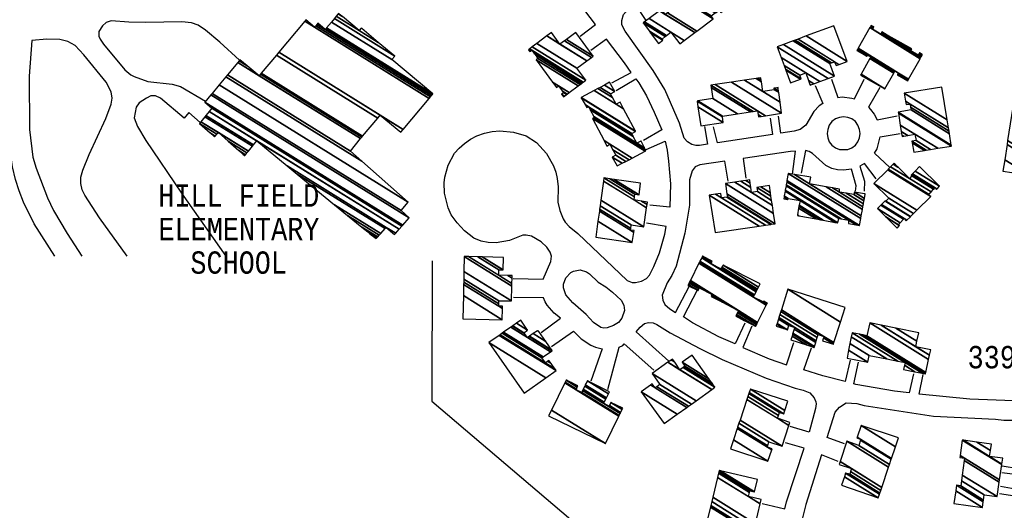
# Model space of a CAD drawing. Extents: x -0.5 to 41.9, y -0.5 to 29.8.
# Tile 29 of 128: x 6.731 to 7.474, y 3.329 to 3.699. Entities that reach past the tile are written whole.
import ezdxf
from ezdxf.enums import TextEntityAlignment as Align

# ---------------------------------------------------------------- set-up
doc = ezdxf.new("R2010")
doc.units = 0
doc.header["$MEASUREMENT"] = 0
doc.linetypes.add('DASHDOT', pattern=[1, 0.5, -0.25, 0, -0.25])
for name, color, linetype in [('11', 2, 'CONTINUOUS'), ('21', 5, 'CONTINUOUS'), ('23', 1, 'CONTINUOUS'), ('31', 2, 'DASHDOT')]:
    doc.layers.add(name, color=color, linetype=linetype)
doc.styles.add('MONOTXT', font='MONOTXT', dxfattribs={"height": 0.2})

msp = doc.modelspace()

# ---------------------------------------------------------------- linework, layer by layer
at = {"layer": '11'}
for points in [[(6.75766, 3.52044), (6.74217, 3.54492), (6.73408, 3.56131), (6.73072, 3.56984), (6.72802, 3.57838), (6.72577, 3.58781), (6.72286, 3.6069), (6.72083, 3.62509), (6.72039, 3.63407), (6.72061, 3.64215), (6.71949, 3.64305), (6.71881, 3.64552), (6.71702, 3.64754), (6.71836, 3.6992), (6.71859, 3.75399), (6.71814, 3.75646), (6.71544, 3.75961), (6.7105, 3.76005), (6.70332, 3.75961), (6.69389, 3.76118)], [(7.15426, 3.6864), (7.16584, 3.69505), (7.14482, 3.72278), (7.13292, 3.71514)], [(7.20928, 3.66057), (7.18817, 3.69021), (7.1857, 3.69493), (7.1857, 3.69807), (7.18682, 3.70256), (7.18906, 3.70503), (7.19596, 3.70985), (7.20389, 3.69807)], [(6.89712, 3.6682), (6.8823, 3.6819), (6.8713, 3.69089), (6.86591, 3.6947), (6.86074, 3.6965), (6.85356, 3.69717), (6.82638, 3.69673), (6.81358, 3.69695), (6.80033, 3.69785), (6.79651, 3.69673), (6.7936, 3.69426), (6.7909, 3.68976), (6.7909, 3.6864), (6.7918, 3.68415), (6.79449, 3.68033), (6.81044, 3.66102), (6.81515, 3.6572), (6.81762, 3.65585), (6.82795, 3.65226), (6.84637, 3.65024), (6.85243, 3.64844), (6.87152, 3.63744)], [(6.81223, 3.52044), (6.79135, 3.54941), (6.78035, 3.56647), (6.77832, 3.57052), (6.7772, 3.57523), (6.77743, 3.58017), (6.77877, 3.58534), (6.78349, 3.59724), (6.79607, 3.62419), (6.80033, 3.63519), (6.80101, 3.63968), (6.80033, 3.6444), (6.79651, 3.65159), (6.77967, 3.67225), (6.77293, 3.67943), (6.76754, 3.68235), (6.76148, 3.68392), (6.7516, 3.68415), (6.74037, 3.68303), (6.73835, 3.6563), (6.73858, 3.61588), (6.74105, 3.59522), (6.74352, 3.58691), (6.75205, 3.56445), (6.75677, 3.55502), (6.7671, 3.5375), (6.7781, 3.52044)], [(7.17806, 3.65114), (7.19281, 3.65907), (7.18772, 3.66618), (7.1742, 3.68402), (7.16234, 3.67562)], [(7.24813, 3.61813), (7.25026, 3.60488), (7.24431, 3.60398), (7.24161, 3.60398), (7.23847, 3.60465), (7.23533, 3.60667), (7.23263, 3.60937), (7.22926, 3.62082), (7.21803, 3.6462), (7.20928, 3.66057)], [(7.18143, 3.6453), (7.19636, 3.65412), (7.1985, 3.65114), (7.20434, 3.64126), (7.21017, 3.62913), (7.21579, 3.61566), (7.20209, 3.6078)], [(7.34402, 3.65383), (7.34868, 3.64009), (7.3521, 3.64058), (7.35929, 3.63968), (7.3612, 3.63915), (7.36872, 3.65383)], [(7.33167, 3.64912), (7.33736, 3.63565), (7.33459, 3.63385), (7.33054, 3.62958), (7.32448, 3.61925), (7.32021, 3.61588), (7.31572, 3.61476), (7.30568, 3.61324), (7.30404, 3.62599)], [(7.3804, 3.64754), (7.37179, 3.6328), (7.37344, 3.63115), (7.37613, 3.62756), (7.37829, 3.62325), (7.39342, 3.62621)], [(6.86748, 3.62127), (6.85895, 3.62868), (6.85535, 3.62441), (6.83739, 3.63968), (6.83379, 3.64126), (6.8302, 3.64126), (6.82683, 3.63968), (6.82144, 3.63609), (6.81897, 3.63272), (6.81762, 3.62486), (6.82009, 3.61835), (6.82638, 3.6078), (6.85333, 3.56805), (6.88679, 3.52044)], [(7.29753, 3.62464), (7.29946, 3.6123), (7.25796, 3.60604), (7.25486, 3.6179)], [(7.36558, 3.61296), (7.36513, 3.6161), (7.36378, 3.61925), (7.36198, 3.62194), (7.35929, 3.62396), (7.35637, 3.62509), (7.353, 3.62554), (7.34986, 3.62509), (7.34694, 3.62396), (7.34424, 3.62194), (7.34222, 3.61925), (7.3411, 3.6161), (7.34065, 3.61296), (7.3411, 3.60982), (7.34222, 3.60667), (7.34424, 3.6042), (7.34694, 3.60218), (7.34986, 3.60083), (7.35637, 3.60083), (7.35929, 3.60218), (7.36198, 3.6042), (7.36378, 3.60667), (7.36513, 3.60982), (7.36558, 3.61296)], [(7.10373, 3.50359), (7.12618, 3.50315), (7.13202, 3.51639), (7.13247, 3.52044), (7.13157, 3.52358), (7.1291, 3.5274), (7.12484, 3.53122), (7.11743, 3.53548), (7.11338, 3.53638), (7.11091, 3.53638), (7.10081, 3.53234), (7.0907, 3.53054), (7.08486, 3.53077), (7.07947, 3.53189), (7.07408, 3.53414), (7.0669, 3.53953), (7.06128, 3.54559), (7.05679, 3.55165), (7.05455, 3.55682), (7.05185, 3.56805), (7.05163, 3.57568), (7.05208, 3.58017), (7.05455, 3.58916), (7.05949, 3.59814), (7.06286, 3.60196), (7.0669, 3.60555), (7.07139, 3.60869), (7.07633, 3.61116), (7.08194, 3.61318), (7.08778, 3.61453), (7.09362, 3.61498), (7.10395, 3.61408), (7.11338, 3.61116), (7.12124, 3.60622), (7.12888, 3.59791), (7.13404, 3.58848), (7.13584, 3.58377), (7.13696, 3.57905), (7.13764, 3.57276), (7.13741, 3.56131), (7.13899, 3.5548), (7.14146, 3.54873), (7.14303, 3.54604), (7.14595, 3.54289), (7.15246, 3.5375), (7.18974, 3.50225), (7.19356, 3.50067), (7.19603, 3.50067), (7.20052, 3.50157), (7.20434, 3.50359), (7.20658, 3.50629), (7.20995, 3.5128), (7.21422, 3.52313), (7.21803, 3.53706), (7.21912, 3.54286), (7.20434, 3.54536)], [(7.38803, 3.58736), (7.37648, 3.59816), (7.37838, 3.60151), (7.38062, 3.61049), (7.39567, 3.61296)], [(7.20411, 3.60083), (7.21835, 3.60725), (7.21983, 3.60038), (7.22095, 3.59208), (7.2223, 3.57501), (7.22185, 3.55749), (7.20681, 3.55884)], [(7.3146, 3.58219), (7.31671, 3.59971), (7.31303, 3.59949), (7.27739, 3.59423), (7.27934, 3.57927)], [(7.36198, 3.56939), (7.36266, 3.57344), (7.35895, 3.58611), (7.353, 3.58534), (7.34851, 3.58556), (7.34424, 3.58669), (7.33975, 3.58893), (7.32965, 3.59791), (7.32718, 3.59949), (7.32426, 3.60016), (7.32111, 3.58309)], [(7.26587, 3.57703), (7.26347, 3.59217), (7.24453, 3.58938), (7.24094, 3.58781), (7.23869, 3.58489), (7.23667, 3.57815), (7.23667, 3.55906), (7.23331, 3.53773), (7.22679, 3.51303), (7.22342, 3.50584), (7.21983, 3.50045), (7.21624, 3.49102), (7.21669, 3.48743), (7.21826, 3.48406), (7.22185, 3.48069), (7.22628, 3.47804), (7.23645, 3.49753)], [(7.3777, 3.57883), (7.3689, 3.59038), (7.36535, 3.58826), (7.36895, 3.57703), (7.36872, 3.56962)], [(7.50526, 3.59455), (7.51784, 3.59297), (7.52017, 3.58953), (7.49718, 3.42095), (7.49583, 3.41691), (7.49471, 3.41534), (7.49156, 3.41287), (7.48819, 3.4113), (7.44844, 3.41264), (7.41003, 3.41649), (7.41319, 3.43128)], [(7.18323, 3.47058), (7.17941, 3.46811), (7.17469, 3.46654), (7.17222, 3.46632), (7.16975, 3.46676), (7.16436, 3.47058), (7.15875, 3.47642), (7.14864, 3.4854), (7.14348, 3.49147), (7.14168, 3.49663), (7.14168, 3.49933), (7.14348, 3.50427), (7.14707, 3.50809), (7.14932, 3.50921), (7.15426, 3.51011), (7.15897, 3.50876), (7.16122, 3.50719), (7.16773, 3.5009), (7.17357, 3.49731), (7.17873, 3.49326), (7.18525, 3.4872), (7.18727, 3.48361), (7.18772, 3.47957), (7.1857, 3.47373), (7.18323, 3.47058)], [(7.27844, 3.46991), (7.27113, 3.4543), (7.25891, 3.45958), (7.23914, 3.47036), (7.23224, 3.47488), (7.24296, 3.49551)], [(7.12484, 3.46295), (7.13943, 3.47373), (7.13472, 3.47754), (7.12933, 3.48361), (7.12776, 3.48608), (7.12667, 3.48908), (7.10395, 3.48945)], [(7.1327, 3.45239), (7.14924, 3.46392), (7.15493, 3.45823), (7.16234, 3.45329), (7.16571, 3.45194), (7.17089, 3.45073), (7.16234, 3.42634)], [(7.22118, 3.44139), (7.1966, 3.46354), (7.19962, 3.46699), (7.20276, 3.46968), (7.20591, 3.47058), (7.20928, 3.47013), (7.2122, 3.46901), (7.22208, 3.46272), (7.24453, 3.45082), (7.26138, 3.44251), (7.26977, 3.439)], [(7.28383, 3.46766), (7.27701, 3.45176), (7.29686, 3.44318), (7.31007, 3.43858), (7.3155, 3.45531)], [(7.17514, 3.42005), (7.18378, 3.45177), (7.18637, 3.45307), (7.18745, 3.45438), (7.20973, 3.43443)], [(7.35794, 3.44206), (7.3542, 3.42595), (7.33751, 3.43016), (7.32313, 3.43488), (7.32875, 3.45127)], [(7.26977, 3.439), (7.29461, 3.42859), (7.3164, 3.42095), (7.32268, 3.41938), (7.32762, 3.41758), (7.33077, 3.41377), (7.33212, 3.41062), (7.33234, 3.40905), (7.33189, 3.40568), (7.32721, 3.3879), (7.3128, 3.39221)], [(7.40578, 3.43173), (7.40266, 3.41737), (7.3914, 3.41871), (7.36243, 3.42387), (7.36077, 3.42429), (7.36423, 3.44049)], [(7.35382, 3.37908), (7.3406, 3.38383), (7.34671, 3.40299), (7.34986, 3.40658), (7.35502, 3.40995), (7.36311, 3.4095), (7.36872, 3.40793), (7.42082, 3.39984), (7.46776, 3.3976), (7.47405, 3.39692), (7.48123, 3.39692), (7.48595, 3.3958), (7.48954, 3.39243), (7.49201, 3.38749), (7.49134, 3.37873), (7.48922, 3.36335), (7.48519, 3.36022), (7.47284, 3.36224)], [(7.29169, 3.33404), (7.3086, 3.33009), (7.30988, 3.33539), (7.32342, 3.37576), (7.30921, 3.37986)], [(7.34896, 3.36571), (7.33641, 3.37072), (7.32448, 3.33337), (7.3201, 3.31507), (7.33582, 3.31253)], [(7.47261, 3.3573), (7.48452, 3.35595), (7.48676, 3.35236), (7.48609, 3.34652), (7.48249, 3.34495), (7.47149, 3.34674)], [(7.47082, 3.34158), (7.48237, 3.33971), (7.48489, 3.33659), (7.48056, 3.30126), (7.47786, 3.29991), (7.46529, 3.30103)]]:
    msp.add_lwpolyline(points, dxfattribs=at)
at = {"layer": '31'}
msp.add_lwpolyline([(7.04263, 3.517), (7.0422, 3.4113), (7.19176, 3.28419), (7.19086, 3.03402), (7.26138, 2.99382), (7.28114, 2.99584), (7.30943, 2.99494), (7.36445, 2.98214), (7.39634, 2.96889), (7.47449, 2.91971), (7.63349, 2.82898), (7.64562, 2.83505), (7.70737, 2.72276), (8.55401, 2.71805), (8.98518, 2.71423), (9.2778, 2.7131), (9.28004, 3.17886), (9.68292, 2.91544), (9.6827, 2.78834), (9.76512, 2.78811), (9.76422, 2.70614), (10.27512, 2.70255)], dxfattribs=at)

# ---------------------------------------------------------------- texts
at = {"layer": '23', "style": 'MONOTXT', "width": 0.833333}
for s, p in [('HILL FIELD', (6.89657, 3.5662)), ('ELEMENTARY', (6.89668, 3.54093)), ('SCHOOL', (6.89646, 3.51567)), ('3397', (7.47095, 3.44435))]:
    msp.add_text(s, height=0.016843, dxfattribs=at).set_placement(p, align=Align.MIDDLE)

# ---------------------------------------------------------------- meshes
at = {"layer": '21'}
mesh = msp.add_polyface(dxfattribs=at)
corners = [(7.21332, 3.68078), (7.21669, 3.68325), (7.2071, 3.6892), (7.21601, 3.68415), (7.20644, 3.69008), (7.20187, 3.69628), (7.21843, 3.686), (7.20187, 3.69628), (7.2029, 3.69704), (7.22949, 3.68056), (7.21945, 3.68678), (7.20626, 3.69954), (7.23283, 3.68306), (7.22275, 3.68931), (7.21421, 3.70544), (7.21848, 3.70279), (7.24074, 3.68899), (7.21579, 3.70661), (7.22007, 3.70395), (7.2423, 3.69017), (7.23254, 3.71312), (7.25464, 3.69942), (7.23348, 3.71381), (7.25307, 3.70167), (7.23648, 3.71601), (7.23825, 3.71492), (7.25613, 3.70382), (7.23712, 3.71649), (7.23889, 3.71539), (7.2568, 3.70429), (7.24045, 3.71655), (7.26048, 3.70414), (7.2584, 3.70542), (7.24115, 3.71708), (7.26118, 3.70466), (7.25913, 3.70593), (7.24767, 3.72193), (7.26766, 3.70953), (7.2479, 3.7221), (7.26722, 3.71012), (7.24611, 3.72457), (7.26536, 3.71264), (7.25284, 3.72951)]
mesh.append_faces([[corners[k] for k in face] for face in [(0, 0, 1, 2), (2, 1, 3, 4), (4, 3, 6, 7), (5, 6, 10, 8), (8, 10, 13, 11), (9, 9, 12, 13), (11, 12, 16, 14), (14, 15, 17, 17), (15, 16, 19, 18), (18, 19, 21, 20), (20, 21, 23, 22), (22, 23, 26, 24), (24, 25, 27, 27), (25, 26, 29, 28), (28, 29, 32, 30), (30, 32, 35, 33), (31, 31, 34, 35), (33, 34, 37, 36), (36, 37, 39, 38), (38, 39, 41, 40), (40, 41, 42, 42)]], dxfattribs={"vtx0": -1, "vtx2": -1})
mesh = msp.add_polyface(dxfattribs=at)
corners = [(7.0002, 3.53369), (6.90094, 3.59612), (7.00071, 3.53426), (6.99558, 3.53744), (6.90111, 3.59632), (6.89978, 3.59715), (6.87826, 3.61049), (7.00089, 3.53446), (6.99397, 3.53875), (6.98942, 3.54245), (6.90158, 3.5969), (6.89649, 3.60007), (6.87877, 3.61105), (6.87492, 3.61344), (7.00139, 3.53502), (6.98942, 3.54245), (6.97871, 3.55121), (6.90274, 3.59831), (6.8885, 3.60715), (6.88003, 3.6124), (6.86681, 3.6206), (7.00262, 3.53639), (6.9689, 3.55925), (6.9038, 3.59961), (6.88118, 3.61363), (6.86787, 3.62189), (7.00374, 3.53764), (6.94059, 3.58242), (6.90686, 3.60334), (6.87093, 3.62561), (7.01412, 3.53683), (7.00698, 3.54126), (6.93309, 3.58856), (6.90767, 3.60432), (6.87175, 3.6266), (7.01497, 3.5378), (7.00784, 3.54222), (6.91015, 3.60735), (6.87423, 3.62961), (7.01756, 3.54075), (6.87624, 3.63205), (7.01964, 3.54314), (6.87085, 3.63654), (7.02029, 3.54388), (6.87552, 3.64216), (7.02513, 3.54941), (6.87641, 3.64324), (7.01906, 3.5548), (6.8817, 3.6496), (7.02445, 3.56108), (6.88678, 3.65571), (6.98942, 3.59208), (6.88807, 3.65726), (6.98089, 3.59971), (6.89578, 3.66655), (6.91194, 3.65653), (6.98847, 3.60908), (6.89676, 3.66772), (6.90286, 3.66393), (6.91292, 3.6577), (6.98942, 3.61027), (6.89735, 3.66843), (6.91351, 3.65841), (6.99002, 3.61097), (6.92493, 3.67208), (7.01884, 3.61386), (7.00146, 3.62463), (6.92681, 3.67433), (7.02072, 3.61611), (7.00334, 3.62688), (6.94633, 3.69771), (6.95371, 3.69313), (7.04028, 3.63946), (6.9472, 3.69875), (6.95459, 3.69417), (7.04115, 3.6405), (6.9555, 3.69524), (6.9618, 3.69134), (7.04205, 3.64158), (6.95618, 3.69605), (6.96248, 3.69215), (7.04273, 3.64239), (6.96284, 3.69259), (7.04309, 3.64283), (6.96647, 3.69694), (7.0121, 3.66865), (6.96872, 3.69964), (7.01435, 3.67135), (6.97015, 3.70136), (6.9874, 3.69066), (7.00187, 3.68169), (6.97158, 3.70307), (6.97478, 3.70109), (6.98888, 3.69235), (6.98942, 3.69201), (6.97167, 3.70318), (6.97395, 3.70177), (6.98897, 3.69246), (6.9719, 3.70346)]
mesh.append_faces([[corners[k] for k in face] for face in [(0, 0, 2, 3), (1, 1, 4, 5), (3, 2, 7, 8), (6, 6, 12, 13), (5, 4, 10, 11), (8, 7, 14, 15), (13, 12, 19, 20), (11, 10, 17, 18), (9, 14, 21, 16), (20, 19, 24, 25), (18, 17, 23, 24), (16, 21, 26, 22), (25, 23, 28, 29), (22, 26, 31, 27), (29, 28, 33, 34), (27, 31, 36, 32), (30, 30, 35, 36), (34, 33, 37, 38), (32, 35, 39, 37), (38, 39, 41, 40), (40, 41, 43, 42), (42, 43, 45, 44), (44, 45, 47, 46), (46, 47, 49, 48), (48, 49, 51, 50), (50, 51, 53, 52), (52, 53, 56, 54), (54, 55, 58, 57), (55, 56, 60, 59), (57, 58, 61, 61), (59, 60, 63, 62), (62, 63, 66, 64), (64, 66, 69, 67), (65, 65, 68, 69), (67, 68, 72, 70), (70, 71, 73, 73), (71, 72, 75, 74), (74, 75, 78, 76), (76, 77, 79, 79), (77, 78, 81, 80), (80, 81, 83, 82), (82, 83, 85, 84), (84, 85, 87, 86), (86, 87, 90, 88), (88, 89, 92, 91), (89, 90, 94, 93), (91, 92, 96, 95), (93, 94, 97, 97), (95, 96, 98, 98)]], dxfattribs={"vtx0": -1, "vtx2": -1})
mesh = msp.add_polyface(dxfattribs=at)
corners = [(7.31303, 3.65114), (7.32785, 3.64934), (7.32056, 3.65386), (7.30945, 3.66075), (7.32839, 3.64955), (7.3276, 3.65003), (7.32111, 3.65406), (7.30919, 3.66145), (7.33062, 3.65039), (7.32658, 3.65289), (7.31999, 3.65698), (7.30812, 3.66434), (7.33521, 3.65212), (7.32448, 3.65877), (7.3059, 3.67029), (7.34139, 3.65446), (7.30292, 3.67831), (7.34626, 3.6563), (7.30782, 3.68014), (7.34267, 3.66573), (7.31507, 3.68285), (7.34739, 3.66416), (7.34403, 3.66624), (7.31643, 3.68336), (7.34961, 3.66501), (7.34626, 3.66708), (7.31867, 3.68419), (7.3557, 3.66731), (7.32478, 3.68648), (7.34559, 3.69426), (7.34559, 3.69426)]
mesh.append_faces([[corners[k] for k in face] for face in [(0, 0, 2, 3), (3, 2, 6, 7), (1, 1, 4, 5), (7, 6, 10, 11), (5, 4, 8, 9), (11, 10, 13, 14), (9, 8, 12, 13), (14, 12, 15, 16), (16, 15, 17, 18), (18, 17, 19, 20), (20, 19, 22, 23), (23, 22, 25, 26), (21, 21, 24, 25), (26, 24, 27, 28), (28, 27, 30, 29)]], dxfattribs={"vtx0": -1, "vtx2": -1})
mesh = msp.add_polyface(dxfattribs=at)
corners = [(7.3658, 3.65698), (7.3658, 3.65698), (7.36626, 3.65778), (7.38422, 3.64665), (7.37298, 3.66949), (7.36311, 3.67562), (7.39088, 3.6584), (7.37318, 3.66984), (7.37074, 3.67135), (7.3633, 3.67596), (7.39107, 3.65874), (7.3732, 3.66988), (7.37077, 3.67139), (7.36333, 3.676), (7.39365, 3.6572), (7.39109, 3.65878), (7.37337, 3.67016), (7.37095, 3.67166), (7.36349, 3.67628), (7.40151, 3.65271), (7.39383, 3.65747), (7.39126, 3.65907), (7.37358, 3.67054), (7.37119, 3.67202), (7.36371, 3.67666), (7.40172, 3.65309), (7.39407, 3.65784), (7.39147, 3.65945), (7.37366, 3.67068), (7.36378, 3.6768), (7.4018, 3.65323), (7.39416, 3.65797), (7.39155, 3.65959), (7.36409, 3.67733), (7.4021, 3.65377), (7.3945, 3.65848), (7.39185, 3.66012), (7.36413, 3.67741), (7.40214, 3.65384), (7.39455, 3.65855), (7.37295, 3.69284), (7.37501, 3.69156), (7.41079, 3.66938), (7.37302, 3.69296), (7.37507, 3.69169), (7.38107, 3.68797), (7.41086, 3.6695), (7.37355, 3.69389), (7.37555, 3.69265), (7.38161, 3.6889), (7.40375, 3.67517), (7.41138, 3.67044), (7.37369, 3.69414), (7.37568, 3.69291), (7.38175, 3.68915), (7.4039, 3.67542), (7.40937, 3.67202), (7.41152, 3.67069), (7.37389, 3.69448), (7.37586, 3.69326), (7.38194, 3.68949), (7.40409, 3.67575), (7.40954, 3.67237), (7.41171, 3.67103), (7.375, 3.69386), (7.37589, 3.69331), (7.38197, 3.68954), (7.40412, 3.67581), (7.40957, 3.67243), (7.41174, 3.67108), (7.37591, 3.69336), (7.38302, 3.68895), (7.40414, 3.67585), (7.40959, 3.67247), (7.41176, 3.67113), (7.40465, 3.67674), (7.41005, 3.67339), (7.41226, 3.67202), (7.41027, 3.67382), (7.41249, 3.67244), (7.41251, 3.67247)]
mesh.append_faces([[corners[k] for k in face] for face in [(0, 1, 3, 2), (2, 3, 6, 4), (5, 5, 8, 9), (4, 6, 10, 7), (9, 8, 12, 13), (7, 10, 15, 11), (13, 12, 17, 18), (11, 15, 21, 16), (14, 14, 19, 20), (18, 17, 23, 24), (16, 21, 27, 22), (20, 19, 25, 26), (24, 23, 28, 29), (22, 27, 32, 28), (26, 25, 30, 31), (29, 32, 36, 33), (31, 30, 34, 35), (33, 36, 39, 37), (35, 34, 38, 39), (37, 38, 42, 40), (40, 41, 44, 43), (41, 42, 46, 45), (43, 44, 48, 47), (45, 46, 51, 49), (47, 48, 53, 52), (49, 50, 55, 54), (50, 51, 57, 56), (52, 53, 59, 58), (54, 55, 61, 60), (56, 57, 63, 62), (58, 59, 65, 64), (60, 61, 67, 66), (62, 63, 69, 68), (64, 65, 70, 70), (66, 67, 72, 71), (68, 69, 74, 73), (71, 72, 75, 75), (73, 74, 77, 76), (76, 77, 79, 78), (78, 79, 80, 80)]], dxfattribs={"vtx0": -1, "vtx2": -1})
mesh = msp.add_polyface(dxfattribs=at)
corners = [(7.14168, 3.64058), (7.14245, 3.64115), (7.14011, 3.6426), (7.14398, 3.6423), (7.14168, 3.64373), (7.14449, 3.64268), (7.14072, 3.64502), (7.13629, 3.64777), (7.14603, 3.64383), (7.13786, 3.64889), (7.13343, 3.65164), (7.15268, 3.6488), (7.12102, 3.66843), (7.15412, 3.64987), (7.12237, 3.66955), (7.15514, 3.65064), (7.1204, 3.67218), (7.1163, 3.67472), (7.11518, 3.67606), (7.15562, 3.65099), (7.11948, 3.6734), (7.11675, 3.67509), (7.11518, 3.67606), (7.11613, 3.67678), (7.15658, 3.65171), (7.11765, 3.67584), (7.11807, 3.67824), (7.15852, 3.65316), (7.12157, 3.68088), (7.15179, 3.66214), (7.12904, 3.6865), (7.13899, 3.68033), (7.1593, 3.66774), (7.13247, 3.68909), (7.14247, 3.68289), (7.16275, 3.67032), (7.14386, 3.68392), (7.16414, 3.67135), (7.15089, 3.68909)]
mesh.append_faces([[corners[k] for k in face] for face in [(0, 0, 1, 2), (2, 1, 3, 4), (4, 3, 5, 6), (7, 7, 9, 10), (6, 5, 8, 9), (10, 8, 11, 12), (12, 11, 13, 14), (14, 13, 15, 16), (17, 17, 21, 22), (16, 15, 19, 20), (18, 21, 25, 23), (20, 19, 24, 25), (23, 24, 27, 26), (26, 27, 29, 28), (28, 29, 32, 30), (30, 31, 33, 33), (31, 32, 35, 34), (34, 35, 37, 36), (36, 37, 38, 38)]], dxfattribs={"vtx0": -1, "vtx2": -1})
mesh = msp.add_polyface(dxfattribs=at)
corners = [(7.1821, 3.58848), (7.18604, 3.59055), (7.17851, 3.59522), (7.18867, 3.59194), (7.1812, 3.59657), (7.1911, 3.59321), (7.17894, 3.60076), (7.17447, 3.60353), (7.19349, 3.59447), (7.17671, 3.60488), (7.17229, 3.60762), (7.20318, 3.59956), (7.16346, 3.62419), (7.20389, 3.59994), (7.16414, 3.62458), (7.20308, 3.6015), (7.16504, 3.62509), (7.19692, 3.60577), (7.20273, 3.60217), (7.16465, 3.62579), (7.19428, 3.61074), (7.1999, 3.60726), (7.20021, 3.60707), (7.16182, 3.63087), (7.1592, 3.6325), (7.19414, 3.61102), (7.20007, 3.60735), (7.16166, 3.63116), (7.15937, 3.63258), (7.15904, 3.63279), (7.19311, 3.61296), (7.16056, 3.63314), (7.16052, 3.63316), (7.15793, 3.63477), (7.19313, 3.61297), (7.16054, 3.63317), (7.15791, 3.63481), (7.19603, 3.61453), (7.15503, 3.63995), (7.15493, 3.64013), (7.19593, 3.61471), (7.15493, 3.64013), (7.16471, 3.64533), (7.18143, 3.63497), (7.18702, 3.6315), (7.16765, 3.64689), (7.17866, 3.64007), (7.18435, 3.63654), (7.16924, 3.64774), (7.17716, 3.64283), (7.1725, 3.64947), (7.18031, 3.64462), (7.17649, 3.65159)]
mesh.append_faces([[corners[k] for k in face] for face in [(0, 0, 1, 2), (2, 1, 3, 4), (4, 3, 5, 6), (7, 7, 9, 10), (6, 5, 8, 9), (10, 8, 11, 12), (12, 11, 13, 14), (14, 13, 15, 16), (16, 15, 18, 19), (19, 17, 20, 23), (17, 18, 22, 21), (24, 24, 28, 29), (23, 20, 25, 27), (21, 22, 26, 26), (29, 28, 32, 33), (27, 25, 30, 31), (33, 32, 35, 36), (31, 30, 34, 35), (36, 34, 37, 38), (38, 37, 40, 41), (39, 40, 44, 42), (42, 43, 46, 45), (43, 44, 47, 47), (45, 46, 49, 48), (48, 49, 51, 50), (50, 51, 52, 52)]], dxfattribs={"vtx0": -1, "vtx2": -1})
mesh = msp.add_polyface(dxfattribs=at)
corners = [(7.24521, 3.6188), (7.26227, 3.62127), (7.24313, 3.63314), (7.26166, 3.62557), (7.24251, 3.63744), (7.2616, 3.62599), (7.24301, 3.63751), (7.27298, 3.62772), (7.25441, 3.63924), (7.28877, 3.62554), (7.28283, 3.62922), (7.25311, 3.64765), (7.25284, 3.64934), (7.29075, 3.62584), (7.28852, 3.62722), (7.2848, 3.62952), (7.25284, 3.64934), (7.25616, 3.64983), (7.29404, 3.62635), (7.2881, 3.63003), (7.26849, 3.65167), (7.30629, 3.62823), (7.2784, 3.65314), (7.29214, 3.64462), (7.30513, 3.63657), (7.28704, 3.65443), (7.29103, 3.65195), (7.30068, 3.64597), (7.30411, 3.64384), (7.28832, 3.65462), (7.29086, 3.65304), (7.30045, 3.6471), (7.30396, 3.64492), (7.29057, 3.65496), (7.30272, 3.64742), (7.3037, 3.64682), (7.3036, 3.64754)]
mesh.append_faces([[corners[k] for k in face] for face in [(0, 0, 1, 2), (2, 1, 3, 4), (4, 3, 5, 6), (6, 5, 7, 8), (8, 7, 10, 11), (11, 10, 15, 16), (9, 9, 13, 14), (12, 15, 19, 17), (14, 13, 18, 19), (17, 18, 21, 20), (20, 21, 24, 22), (22, 23, 26, 25), (23, 24, 28, 27), (25, 26, 30, 29), (27, 28, 32, 31), (29, 30, 33, 33), (31, 32, 35, 34), (34, 35, 36, 36)]], dxfattribs={"vtx0": -1, "vtx2": -1})
mesh = msp.add_polyface(dxfattribs=at)
corners = [(7.406, 3.59881), (7.41424, 3.60018), (7.40483, 3.60601), (7.39724, 3.61071), (7.41552, 3.60039), (7.40465, 3.60712), (7.39848, 3.61095), (7.39707, 3.61183), (7.41857, 3.60089), (7.4078, 3.60757), (7.40146, 3.6115), (7.39664, 3.61449), (7.42415, 3.60181), (7.4069, 3.61251), (7.39587, 3.61935), (7.43452, 3.60353), (7.39444, 3.62838), (7.43439, 3.60428), (7.39432, 3.62913), (7.43299, 3.61271), (7.40398, 3.6307), (7.43265, 3.61474), (7.40368, 3.6327), (7.40039, 3.63474), (7.43223, 3.61726), (7.40331, 3.63519), (7.39992, 3.63729), (7.39881, 3.64328), (7.43125, 3.62317), (7.39881, 3.64328), (7.42711, 3.64799)]
mesh.append_faces([[corners[k] for k in face] for face in [(0, 0, 1, 2), (3, 3, 6, 7), (2, 1, 4, 5), (7, 6, 10, 11), (5, 4, 8, 9), (11, 10, 13, 14), (9, 8, 12, 13), (14, 12, 15, 16), (16, 15, 17, 18), (18, 17, 19, 20), (20, 19, 21, 22), (23, 23, 25, 26), (22, 21, 24, 25), (26, 24, 28, 29), (27, 28, 30, 30)]], dxfattribs={"vtx0": -1, "vtx2": -1})
mesh = msp.add_polyface(dxfattribs=at)
corners = [(7.47337, 3.58466), (7.49358, 3.58152), (7.47468, 3.59324), (7.49538, 3.59297), (7.47644, 3.60472), (7.50234, 3.59185), (7.47688, 3.60763), (7.5001, 3.62778), (7.50741, 3.62325), (7.48171, 3.63918), (7.48213, 3.64193), (7.50053, 3.63052), (7.5064, 3.62688), (7.50785, 3.62599), (7.48213, 3.64193), (7.4837, 3.6417), (7.50064, 3.63119), (7.50796, 3.62666), (7.50189, 3.63901)]
mesh.append_faces([[corners[k] for k in face] for face in [(0, 0, 1, 2), (2, 1, 3, 4), (4, 3, 5, 6), (6, 5, 8, 9), (9, 7, 11, 14), (7, 8, 13, 12), (10, 11, 16, 15), (12, 13, 17, 17), (15, 16, 18, 18)]], dxfattribs={"vtx0": -1, "vtx2": -1})
mesh = msp.add_polyface(dxfattribs=at)
corners = [(7.39342, 3.54155), (7.39522, 3.54357), (7.38517, 3.5498), (7.39432, 3.54424), (7.38487, 3.5501), (7.39575, 3.54574), (7.3786, 3.55637), (7.40039, 3.54716), (7.39832, 3.54844), (7.38126, 3.55902), (7.40089, 3.54767), (7.39881, 3.54896), (7.38176, 3.55953), (7.40347, 3.55024), (7.38434, 3.5621), (7.38489, 3.56176), (7.40357, 3.55035), (7.38444, 3.56221), (7.38499, 3.56187), (7.40585, 3.55263), (7.38714, 3.56423), (7.40835, 3.55512), (7.37591, 3.57523), (7.4188, 3.56558), (7.38636, 3.58569), (7.41723, 3.56715), (7.38673, 3.58606), (7.40286, 3.57905), (7.41908, 3.56899), (7.38858, 3.5879), (7.39417, 3.58757), (7.40465, 3.58107), (7.42101, 3.57093), (7.39051, 3.58984), (7.39408, 3.58766), (7.40398, 3.58152), (7.42103, 3.57095), (7.39053, 3.58986), (7.39118, 3.5905), (7.40462, 3.58217), (7.42168, 3.57159), (7.39118, 3.5905), (7.40472, 3.58226), (7.42329, 3.57074), (7.42177, 3.57169), (7.40512, 3.58266), (7.42367, 3.57116), (7.42217, 3.57209), (7.4071, 3.58464), (7.42554, 3.57321), (7.41049, 3.58803)]
mesh.append_faces([[corners[k] for k in face] for face in [(0, 0, 1, 2), (2, 1, 3, 4), (4, 3, 5, 6), (6, 5, 8, 9), (9, 8, 11, 12), (7, 7, 10, 11), (12, 10, 13, 14), (14, 15, 17, 17), (15, 13, 16, 18), (18, 16, 19, 20), (20, 19, 21, 22), (22, 21, 23, 24), (24, 23, 25, 26), (26, 25, 28, 29), (29, 27, 30, 33), (27, 28, 32, 31), (33, 30, 34, 37), (31, 32, 36, 35), (37, 34, 41, 38), (35, 36, 40, 39), (39, 40, 44, 42), (42, 44, 47, 45), (43, 43, 46, 47), (45, 46, 49, 48), (48, 49, 50, 50)]], dxfattribs={"vtx0": -1, "vtx2": -1})
mesh = msp.add_polyface(dxfattribs=at)
corners = [(7.31819, 3.5512), (7.31819, 3.55165), (7.31922, 3.55101), (7.31819, 3.55165), (7.31915, 3.55678), (7.30786, 3.56378), (7.33234, 3.5486), (7.31941, 3.55812), (7.31101, 3.56333), (7.3081, 3.56513), (7.33578, 3.54797), (7.31954, 3.55885), (7.31123, 3.564), (7.30823, 3.56586), (7.33764, 3.54763), (7.32021, 3.56243), (7.30887, 3.56947), (7.34681, 3.54594), (7.309, 3.57022), (7.34873, 3.54559), (7.3096, 3.57364), (7.34941, 3.54896), (7.30973, 3.57434), (7.35682, 3.54514), (7.35118, 3.54864), (7.31012, 3.57656), (7.36255, 3.54406), (7.35682, 3.54761), (7.3103, 3.57756), (7.36513, 3.54357), (7.31123, 3.58287), (7.36607, 3.54887), (7.31605, 3.58204), (7.3274, 3.57501), (7.36642, 3.55082), (7.3283, 3.57995), (7.33984, 3.57279), (7.36729, 3.55577), (7.34468, 3.57193), (7.34986, 3.56872), (7.36764, 3.5577), (7.35008, 3.57097), (7.35508, 3.56787), (7.36802, 3.55984), (7.36086, 3.56692), (7.36844, 3.56222), (7.36131, 3.56872), (7.36877, 3.56409), (7.36895, 3.5676), (7.36935, 3.56735), (7.3694, 3.5676)]
mesh.append_faces([[corners[k] for k in face] for face in [(0, 0, 2, 3), (1, 2, 6, 4), (5, 5, 8, 9), (4, 6, 10, 7), (9, 8, 12, 13), (7, 10, 14, 11), (13, 12, 15, 16), (11, 14, 17, 15), (16, 17, 19, 18), (18, 19, 21, 20), (20, 21, 24, 22), (22, 24, 27, 25), (23, 23, 26, 27), (25, 26, 29, 28), (28, 29, 31, 30), (30, 31, 34, 32), (32, 33, 35, 35), (33, 34, 37, 36), (36, 37, 40, 38), (38, 39, 41, 41), (39, 40, 43, 42), (42, 43, 45, 44), (44, 45, 47, 46), (46, 47, 49, 48), (48, 49, 50, 50)]], dxfattribs={"vtx0": -1, "vtx2": -1})
mesh = msp.add_polyface(dxfattribs=at)
corners = [(7.16593, 3.53481), (7.16593, 3.53481), (7.16763, 3.54684), (7.19356, 3.53077), (7.16871, 3.55454), (7.19221, 3.53997), (7.1947, 3.53843), (7.1689, 3.55587), (7.19236, 3.54133), (7.1949, 3.53975), (7.16927, 3.55852), (7.19266, 3.54402), (7.16987, 3.56279), (7.20231, 3.54267), (7.17189, 3.57715), (7.1949, 3.56288), (7.20439, 3.557), (7.17222, 3.5795), (7.19527, 3.56521), (7.20041, 3.56203), (7.20473, 3.55935), (7.17672, 3.57884), (7.19558, 3.56715), (7.20499, 3.56131), (7.20501, 3.5613), (7.17674, 3.57884), (7.1956, 3.56715), (7.20501, 3.56131), (7.17988, 3.57838), (7.19872, 3.5667), (7.19984, 3.57546)]
mesh.append_faces([[corners[k] for k in face] for face in [(0, 1, 3, 2), (2, 3, 6, 4), (4, 5, 8, 7), (5, 6, 9, 9), (7, 8, 11, 10), (10, 11, 13, 12), (12, 13, 16, 14), (14, 15, 18, 17), (15, 16, 20, 19), (17, 18, 22, 21), (19, 20, 24, 23), (21, 22, 26, 25), (23, 24, 27, 27), (25, 26, 29, 28), (28, 29, 30, 30)]], dxfattribs={"vtx0": -1, "vtx2": -1})
mesh = msp.add_polyface(dxfattribs=at)
corners = [(7.25621, 3.5384), (7.25621, 3.5384), (7.25172, 3.56647), (7.2893, 3.54318), (7.25648, 3.56721), (7.26093, 3.56445), (7.29412, 3.54387), (7.26048, 3.56782), (7.26494, 3.56506), (7.29816, 3.54446), (7.26542, 3.56513), (7.29865, 3.54453), (7.26506, 3.56741), (7.30135, 3.54492), (7.26385, 3.57523), (7.3002, 3.5527), (7.27104, 3.57629), (7.28361, 3.5685), (7.29929, 3.55877), (7.27556, 3.57695), (7.28307, 3.57229), (7.2881, 3.56917), (7.29873, 3.56258), (7.2793, 3.57749), (7.28262, 3.57543), (7.28765, 3.57231), (7.29826, 3.56574), (7.28226, 3.57793), (7.29063, 3.57274), (7.29789, 3.56824), (7.29708, 3.57366)]
mesh.append_faces([[corners[k] for k in face] for face in [(0, 1, 3, 2), (2, 3, 6, 4), (4, 5, 7, 7), (5, 6, 9, 8), (8, 9, 11, 10), (10, 11, 13, 12), (12, 13, 15, 14), (14, 15, 18, 16), (16, 17, 20, 19), (17, 18, 22, 21), (19, 20, 24, 23), (21, 22, 26, 25), (23, 24, 27, 27), (25, 26, 29, 28), (28, 29, 30, 30)]], dxfattribs={"vtx0": -1, "vtx2": -1})
mesh = msp.add_polyface(dxfattribs=at)
corners = [(7.06578, 3.47328), (7.09542, 3.4726), (7.06611, 3.49078), (7.09272, 3.48271), (7.0956, 3.48092), (7.06627, 3.49911), (7.09272, 3.48452), (7.09564, 3.48271), (7.0663, 3.5009), (7.09272, 3.48675), (7.06635, 3.50311), (7.10238, 3.48675), (7.06646, 3.50902), (7.06667, 3.52021), (7.10264, 3.49791), (7.06667, 3.52021), (7.07003, 3.52014), (7.09272, 3.50606), (7.10269, 3.49989), (7.07703, 3.51998), (7.09295, 3.51011), (7.09972, 3.50591), (7.10279, 3.50401), (7.08014, 3.51991), (7.09595, 3.51011), (7.10283, 3.50584), (7.08029, 3.5199), (7.09609, 3.51011), (7.09632, 3.51954)]
mesh.append_faces([[corners[k] for k in face] for face in [(0, 0, 1, 2), (2, 1, 4, 5), (5, 3, 6, 8), (3, 4, 7, 7), (8, 6, 9, 10), (10, 9, 11, 12), (12, 11, 14, 15), (13, 14, 18, 16), (16, 17, 20, 19), (17, 18, 22, 21), (19, 20, 24, 23), (21, 22, 25, 25), (23, 24, 27, 26), (26, 27, 28, 28)]], dxfattribs={"vtx0": -1, "vtx2": -1})
mesh = msp.add_polyface(dxfattribs=at)
corners = [(7.27171, 3.4753), (7.27805, 3.47208), (7.27197, 3.47585), (7.23555, 3.49843), (7.28619, 3.46795), (7.2723, 3.47656), (7.24319, 3.49461), (7.2359, 3.49913), (7.28675, 3.46766), (7.27233, 3.47661), (7.24321, 3.49466), (7.23592, 3.49918), (7.28675, 3.46766), (7.2729, 3.47782), (7.25307, 3.49012), (7.24376, 3.49589), (7.23652, 3.50038), (7.28735, 3.46886), (7.27325, 3.47855), (7.26171, 3.48571), (7.25347, 3.49082), (7.24408, 3.49663), (7.23688, 3.5011), (7.28771, 3.46958), (7.27368, 3.47947), (7.27257, 3.48015), (7.25397, 3.49169), (7.23734, 3.502), (7.28817, 3.47049), (7.27373, 3.47957), (7.23739, 3.5021), (7.28821, 3.47058), (7.2439, 3.51513), (7.28496, 3.48967), (7.29473, 3.48361), (7.24428, 3.51589), (7.28535, 3.49043), (7.29237, 3.48608), (7.29511, 3.48438), (7.24456, 3.51645), (7.28564, 3.49098), (7.29282, 3.48653), (7.29539, 3.48493), (7.24468, 3.51669), (7.28577, 3.49122), (7.29551, 3.48518), (7.24595, 3.51923), (7.25307, 3.51482), (7.28708, 3.49373), (7.24625, 3.51983), (7.25336, 3.51542), (7.26048, 3.51101), (7.28739, 3.49432), (7.24655, 3.52044), (7.25367, 3.51603), (7.26082, 3.51159), (7.2877, 3.49493), (7.25397, 3.51662), (7.26115, 3.51216), (7.28801, 3.49551), (7.26205, 3.5137), (7.28884, 3.49709), (7.29012, 3.49955)]
mesh.append_faces([[corners[k] for k in face] for face in [(0, 0, 1, 2), (3, 3, 6, 7), (2, 1, 4, 5), (7, 6, 10, 11), (5, 4, 8, 9), (11, 10, 15, 16), (9, 12, 17, 13), (16, 15, 21, 22), (14, 14, 19, 20), (13, 17, 23, 18), (22, 21, 26, 27), (20, 19, 25, 26), (18, 23, 28, 24), (27, 25, 29, 30), (24, 28, 31, 29), (30, 31, 34, 32), (32, 33, 36, 35), (33, 34, 38, 37), (35, 36, 40, 39), (37, 38, 42, 41), (39, 40, 44, 43), (41, 42, 45, 45), (43, 44, 48, 46), (46, 47, 50, 49), (47, 48, 52, 51), (49, 50, 54, 53), (51, 52, 56, 55), (53, 54, 57, 57), (55, 56, 59, 58), (58, 59, 61, 60), (60, 61, 62, 62)]], dxfattribs={"vtx0": -1, "vtx2": -1})
mesh = msp.add_polyface(dxfattribs=at)
corners = [(7.31325, 3.45733), (7.32496, 3.45358), (7.31416, 3.46028), (7.30225, 3.46766), (7.33077, 3.45172), (7.31461, 3.46173), (7.30796, 3.46586), (7.30271, 3.46912), (7.331, 3.45243), (7.31484, 3.46245), (7.31078, 3.46497), (7.30293, 3.46984), (7.332, 3.45551), (7.3158, 3.46556), (7.31168, 3.46811), (7.30391, 3.47293), (7.33239, 3.45671), (7.31617, 3.46676), (7.30428, 3.47414), (7.33706, 3.45666), (7.33316, 3.45907), (7.30503, 3.47651), (7.34537, 3.45419), (7.3378, 3.45888), (7.33389, 3.4613), (7.30574, 3.47876), (7.34539, 3.45426), (7.33782, 3.45895), (7.33391, 3.46138), (7.30576, 3.47883), (7.34574, 3.45534), (7.33818, 3.46003), (7.3061, 3.47992), (7.31101, 3.49551), (7.35078, 3.47085), (7.31101, 3.49551), (7.35435, 3.48181)]
mesh.append_faces([[corners[k] for k in face] for face in [(0, 0, 1, 2), (3, 3, 6, 7), (2, 1, 4, 5), (7, 6, 10, 11), (5, 4, 8, 9), (11, 10, 14, 15), (9, 8, 12, 13), (15, 14, 17, 18), (13, 12, 16, 17), (18, 16, 20, 21), (21, 20, 24, 25), (19, 19, 22, 23), (25, 24, 28, 29), (23, 22, 26, 27), (29, 28, 31, 32), (27, 26, 30, 31), (32, 30, 34, 35), (33, 34, 36, 36)]], dxfattribs={"vtx0": -1, "vtx2": -1})
mesh = msp.add_polyface(dxfattribs=at)
corners = [(7.11204, 3.41713), (7.08531, 3.45531), (7.12828, 3.42867), (7.08531, 3.45531), (7.09315, 3.46081), (7.13607, 3.4342), (7.09378, 3.46125), (7.12798, 3.44004), (7.13503, 3.43567), (7.0954, 3.46239), (7.12529, 3.44386), (7.12965, 3.44115), (7.13233, 3.43949), (7.0964, 3.46309), (7.1263, 3.44455), (7.13068, 3.44184), (7.10191, 3.46694), (7.11451, 3.45913), (7.13186, 3.44837), (7.10317, 3.46783), (7.11216, 3.46226), (7.11579, 3.46001), (7.13315, 3.44925), (7.10336, 3.46796), (7.11181, 3.46272), (7.11598, 3.46014), (7.13284, 3.44969), (7.10616, 3.46992), (7.11451, 3.46474), (7.11881, 3.46208), (7.1282, 3.45625), (7.10934, 3.47215), (7.12203, 3.46429), (7.12292, 3.46374), (7.12237, 3.46452)]
mesh.append_faces([[corners[k] for k in face] for face in [(0, 0, 2, 3), (1, 2, 5, 4), (4, 5, 8, 6), (6, 7, 10, 9), (7, 8, 12, 11), (9, 10, 14, 13), (11, 12, 15, 15), (13, 14, 18, 16), (16, 17, 20, 19), (17, 18, 22, 21), (19, 20, 24, 23), (21, 22, 26, 25), (23, 24, 28, 27), (25, 26, 30, 29), (27, 28, 31, 31), (29, 30, 33, 32), (32, 33, 34, 34)]], dxfattribs={"vtx0": -1, "vtx2": -1})
mesh = msp.add_polyface(dxfattribs=at)
corners = [(7.3557, 3.44363), (7.37142, 3.44049), (7.35687, 3.44951), (7.37231, 3.44566), (7.35789, 3.4546), (7.39836, 3.4351), (7.38559, 3.44302), (7.35888, 3.45958), (7.40683, 3.43338), (7.39904, 3.43821), (7.39397, 3.44136), (7.35951, 3.46272), (7.41241, 3.43225), (7.39949, 3.44027), (7.36505, 3.46161), (7.41498, 3.43173), (7.36761, 3.4611), (7.41523, 3.4329), (7.37074, 3.46048), (7.37276, 3.47013), (7.41725, 3.44255), (7.37276, 3.47013), (7.38137, 3.46841), (7.40757, 3.45217), (7.41792, 3.44575), (7.3926, 3.46617), (7.40846, 3.45633), (7.4188, 3.44992), (7.40982, 3.46272)]
mesh.append_faces([[corners[k] for k in face] for face in [(0, 0, 1, 2), (2, 1, 3, 4), (4, 3, 6, 7), (7, 6, 10, 11), (5, 5, 8, 9), (11, 10, 13, 14), (9, 8, 12, 13), (14, 12, 15, 16), (16, 15, 17, 18), (18, 17, 20, 21), (19, 20, 24, 22), (22, 23, 26, 25), (23, 24, 27, 27), (25, 26, 28, 28)]], dxfattribs={"vtx0": -1, "vtx2": -1})
mesh = msp.add_polyface(dxfattribs=at)
corners = [(7.21759, 3.39423), (7.22757, 3.40135), (7.20029, 3.41826), (7.23466, 3.40641), (7.2073, 3.42337), (7.21085, 3.42118), (7.23598, 3.40735), (7.2086, 3.42432), (7.21219, 3.4221), (7.23819, 3.40893), (7.21444, 3.42365), (7.2417, 3.41143), (7.2086, 3.43196), (7.2536, 3.41992), (7.22044, 3.44049), (7.22949, 3.43488), (7.25599, 3.42163), (7.22281, 3.4422), (7.22561, 3.44046), (7.23189, 3.43657), (7.25599, 3.42163), (7.22387, 3.44296), (7.23296, 3.43733), (7.25417, 3.42418), (7.23331, 3.43757), (7.25358, 3.425), (7.23128, 3.44049), (7.25145, 3.42799), (7.23869, 3.44588)]
mesh.append_faces([[corners[k] for k in face] for face in [(0, 0, 1, 2), (2, 1, 3, 4), (4, 5, 7, 7), (5, 3, 6, 8), (8, 6, 9, 10), (10, 9, 11, 12), (12, 11, 13, 14), (14, 15, 18, 17), (15, 13, 16, 19), (17, 18, 21, 21), (19, 20, 23, 22), (22, 23, 25, 24), (24, 25, 27, 26), (26, 27, 28, 28)]], dxfattribs={"vtx0": -1, "vtx2": -1})
mesh = msp.add_polyface(dxfattribs=at)
corners = [(7.13045, 3.40007), (7.13045, 3.40007), (7.1326, 3.40444), (7.17334, 3.37918), (7.14272, 3.42503), (7.15111, 3.41983), (7.1834, 3.39981), (7.14296, 3.42551), (7.15134, 3.42031), (7.15538, 3.41781), (7.18363, 3.40029), (7.1437, 3.42702), (7.15204, 3.42184), (7.15611, 3.41932), (7.18437, 3.4018), (7.14391, 3.42692), (7.15205, 3.42187), (7.15613, 3.41934), (7.172, 3.4095), (7.18438, 3.40182), (7.14756, 3.42514), (7.15223, 3.42224), (7.15631, 3.41971), (7.17218, 3.40987), (7.17604, 3.40748), (7.18456, 3.40219), (7.15246, 3.42275), (7.15655, 3.42021), (7.17242, 3.41037), (7.17629, 3.40798), (7.1848, 3.40269), (7.15763, 3.42242), (7.1735, 3.41258), (7.17739, 3.41017), (7.18588, 3.40491), (7.15811, 3.42342), (7.17399, 3.41358), (7.18637, 3.40591), (7.15965, 3.42657), (7.17552, 3.41673), (7.17626, 3.41826)]
mesh.append_faces([[corners[k] for k in face] for face in [(0, 1, 3, 2), (2, 3, 6, 4), (4, 5, 8, 7), (5, 6, 10, 9), (7, 8, 12, 11), (9, 10, 14, 13), (11, 12, 16, 15), (13, 14, 19, 17), (15, 16, 21, 20), (17, 18, 23, 22), (18, 19, 25, 24), (20, 21, 26, 26), (22, 23, 28, 27), (24, 25, 30, 29), (27, 28, 32, 31), (29, 30, 34, 33), (31, 32, 36, 35), (33, 34, 37, 37), (35, 36, 39, 38), (38, 39, 40, 40)]], dxfattribs={"vtx0": -1, "vtx2": -1})
mesh = msp.add_polyface(dxfattribs=at)
corners = [(7.26766, 3.37536), (7.29596, 3.36593), (7.26991, 3.38208), (7.29551, 3.37649), (7.2988, 3.37445), (7.27276, 3.39059), (7.29577, 3.37743), (7.2991, 3.37536), (7.27307, 3.3915), (7.29663, 3.38053), (7.27408, 3.39451), (7.30674, 3.37716), (7.27488, 3.39691), (7.30315, 3.39827), (7.31185, 3.39288), (7.28012, 3.41255), (7.30392, 3.40049), (7.31258, 3.39513), (7.28087, 3.41479), (7.30472, 3.40276), (7.28164, 3.41707), (7.30786, 3.40164), (7.28187, 3.41776), (7.28271, 3.42028), (7.3087, 3.40416), (7.28271, 3.42028), (7.31101, 3.41107)]
mesh.append_faces([[corners[k] for k in face] for face in [(0, 0, 1, 2), (2, 1, 4, 5), (5, 3, 6, 8), (3, 4, 7, 7), (8, 6, 9, 10), (10, 9, 11, 12), (12, 11, 14, 15), (15, 13, 16, 18), (13, 14, 17, 17), (18, 16, 19, 20), (20, 19, 21, 22), (22, 21, 24, 25), (23, 24, 26, 26)]], dxfattribs={"vtx0": -1, "vtx2": -1})
mesh = msp.add_polyface(dxfattribs=at)
corners = [(7.35143, 3.34774), (7.37928, 3.33831), (7.35364, 3.35421), (7.38021, 3.34106), (7.35457, 3.35695), (7.3805, 3.34193), (7.35772, 3.35605), (7.38117, 3.34391), (7.35835, 3.35806), (7.34963, 3.36346), (7.38193, 3.34614), (7.35906, 3.36032), (7.35038, 3.3657), (7.38708, 3.36138), (7.35547, 3.38098), (7.3878, 3.3635), (7.36468, 3.37783), (7.3891, 3.36734), (7.36585, 3.38175), (7.36311, 3.38345), (7.38929, 3.3679), (7.36603, 3.38233), (7.3633, 3.38402), (7.36625, 3.39288), (7.39228, 3.37674), (7.36625, 3.39288), (7.39455, 3.38345)]
mesh.append_faces([[corners[k] for k in face] for face in [(0, 0, 1, 2), (2, 1, 3, 4), (4, 3, 5, 6), (6, 5, 7, 8), (9, 9, 11, 12), (8, 7, 10, 11), (12, 10, 13, 14), (14, 13, 15, 16), (16, 15, 17, 18), (19, 19, 21, 22), (18, 17, 20, 21), (22, 20, 24, 25), (23, 24, 26, 26)]], dxfattribs={"vtx0": -1, "vtx2": -1})
mesh = msp.add_polyface(dxfattribs=at)
corners = [(7.43632, 3.33404), (7.45788, 3.33112), (7.43773, 3.34361), (7.45788, 3.33112), (7.43834, 3.34774), (7.45847, 3.33526), (7.44148, 3.34729), (7.45866, 3.33664), (7.44203, 3.35122), (7.45922, 3.34056), (7.44263, 3.35549), (7.46888, 3.33921), (7.44417, 3.36654), (7.44081, 3.36863), (7.4705, 3.35022), (7.4444, 3.36818), (7.44103, 3.37027), (7.47074, 3.35185), (7.44261, 3.38188), (7.47244, 3.36338), (7.44357, 3.38174), (7.46327, 3.36953), (7.4725, 3.3638), (7.45358, 3.38031), (7.46391, 3.37391), (7.47315, 3.36818), (7.46461, 3.37873)]
mesh.append_faces([[corners[k] for k in face] for face in [(0, 0, 1, 2), (2, 3, 5, 4), (4, 5, 7, 6), (6, 7, 9, 8), (8, 9, 11, 10), (10, 11, 14, 12), (13, 13, 15, 16), (12, 14, 17, 15), (16, 17, 19, 18), (18, 19, 22, 20), (20, 21, 24, 23), (21, 22, 25, 25), (23, 24, 26, 26)]], dxfattribs={"vtx0": -1, "vtx2": -1})
mesh = msp.add_polyface(dxfattribs=at)
corners = [(7.24813, 3.31271), (7.27687, 3.30597), (7.25042, 3.32237), (7.27575, 3.31698), (7.27906, 3.31492), (7.25256, 3.33135), (7.27606, 3.31811), (7.27934, 3.31608), (7.25284, 3.33251), (7.27687, 3.32102), (7.25354, 3.33548), (7.28653, 3.31877), (7.25432, 3.33874), (7.28136, 3.33921), (7.29006, 3.33382), (7.25789, 3.35376), (7.28203, 3.34239), (7.2908, 3.33696), (7.25864, 3.3569), (7.28226, 3.34348), (7.25889, 3.35796), (7.25913, 3.35897), (7.28493, 3.34297), (7.25913, 3.35897), (7.26016, 3.35873), (7.28585, 3.3428), (7.2881, 3.35223)]
mesh.append_faces([[corners[k] for k in face] for face in [(0, 0, 1, 2), (2, 1, 4, 5), (5, 3, 6, 8), (3, 4, 7, 7), (8, 6, 9, 10), (10, 9, 11, 12), (12, 11, 14, 15), (15, 13, 16, 18), (13, 14, 17, 17), (18, 16, 19, 20), (20, 19, 22, 23), (21, 22, 25, 24), (24, 25, 26, 26)]], dxfattribs={"vtx0": -1, "vtx2": -1})

doc.saveas('drawing.dxf')
